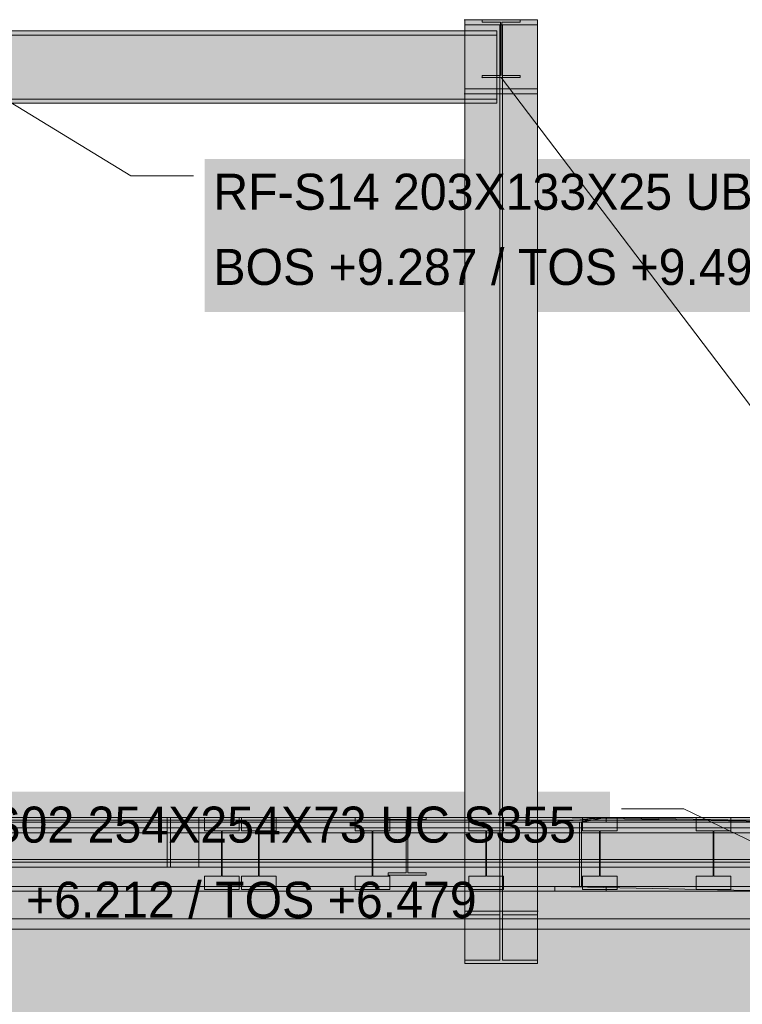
# Model space of a CAD drawing. Header units: millimetres. Extents: x -22841 to 4859, y -11012 to 16470.
# Tile 24 of 29: x -6507 to -3963, y 5821 to 9287. Entities that reach past the tile are written whole.
import ezdxf

# ---------------------------------------------------------------- set-up
doc = ezdxf.new("R2010")
doc.units = ezdxf.units.MM
for name, color, linetype in [('FILL-INK', 7, 'Continuous'), ('FILL-STEEL', 7, 'Continuous'), ('FILL-WHITE', 7, 'Continuous'), ('LINE-CORE', 7, 'Continuous'), ('LINE-INK', 7, 'Continuous'), ('TEXT-INK', 7, 'Continuous')]:
    doc.layers.add(name, color=color, linetype=linetype)

msp = doc.modelspace()

# ---------------------------------------------------------------- hatches: boundary and pattern name
at = {"layer": 'FILL-INK', "true_color": 0x1a1a1f}
h = msp.add_hatch(color=250, dxfattribs=at)
h.dxf.hatch_style = 1
h.paths.add_polyline_path([(-4812, 9082.8), (-4697.1, 8994.3), (-4757.6, 8948.3)])
at = {"layer": 'FILL-STEEL', "true_color": 0x0d2973}
h = msp.add_hatch(color=166, dxfattribs=at)
h.dxf.hatch_style = 1
h.paths.add_polyline_path([(-4803.3, 9082.8), (-4878.6, 9082.8), (-4878.6, 9087.2), (-4878.6, 9090.6), (-4850.9, 9090.6), (-4814.9, 9090.6), (-4814.9, 9196.6), (-4814.9, 9278.2), (-4842.6, 9278.2), (-4878.6, 9278.2), (-4878.6, 9282.6), (-4878.6, 9286), (-4820.7, 9286), (-4745.4, 9286), (-4745.4, 9281.6), (-4745.4, 9278.2), (-4773.1, 9278.2), (-4809.1, 9278.2), (-4809.1, 9172.2), (-4809.1, 9090.6), (-4781.4, 9090.6), (-4745.4, 9090.6), (-4745.4, 9086.2), (-4745.4, 9082.8)])
at = {"layer": 'FILL-WHITE', "true_color": 0xffffff}
h = msp.add_hatch(color=7, dxfattribs=at)
h.dxf.hatch_style = 1
h.paths.add_polyline_path([(-4941.7, 9286.2), (-4941.7, 9286.2), (-4941.7, 9286.2), (-4940.2, 9286), (-4941.7, 9286.1)])
h = msp.add_hatch(color=7, dxfattribs=at)
h.dxf.hatch_style = 1
h.paths.add_polyline_path([(-4941.7, 9025.6), (-4940.2, 9025.7), (-4940.2, 9043), (-4817.1, 9043), (-4817.1, 9268.7), (-4940.2, 9268.7), (-4940.2, 9286), (-4941.7, 9286.2), (-4940.2, 9286), (-4683.9, 9286), (-4683.9, 9268.7), (-4806.9, 9268.7), (-4806.9, 9043), (-4683.9, 9043), (-4683.9, 9025.7), (-4940.2, 9025.7), (-4940.2, 9025.7), (-4941.7, 9025.5), (-4941.7, 9025.5)])
h = msp.add_hatch(color=7, dxfattribs=at)
h.dxf.hatch_style = 1
h.paths.add_polyline_path([(-4940.2, 9286), (-4683.9, 9286), (-4683.9, 6148.8), (-4940.2, 6148.8)])
h = msp.add_hatch(color=7, dxfattribs=at)
h.dxf.hatch_style = 1
h.paths.add_polyline_path([(-4683.9, 9286), (-4683.9, 9268.7), (-4806.9, 9268.7), (-4940.2, 9268.7), (-4940.2, 9286)])
h = msp.add_hatch(color=7, dxfattribs=at)
h.dxf.hatch_style = 1
h.paths.add_polyline_path([(-4940.2, 6136.5), (-4940.2, 9268.7), (-4817.1, 9268.7), (-4817.1, 6136.5)])
h = msp.add_hatch(color=7, dxfattribs=at)
h.dxf.hatch_style = 1
h.paths.add_polyline_path([(-4880.2, 9286.2), (-4880.2, 9286.2), (-4878.6, 9286), (-4880.2, 9286.1)])
h = msp.add_hatch(color=7, dxfattribs=at)
h.dxf.hatch_style = 1
h.paths.add_polyline_path([(-4745.4, 9286), (-4745.4, 9278.2), (-4809.1, 9278.2), (-4809.1, 9090.6), (-4745.4, 9090.6), (-4745.4, 9082.8), (-4878.6, 9082.8), (-4878.6, 9090.6), (-4814.9, 9090.6), (-4814.9, 9278.2), (-4878.6, 9278.2), (-4878.6, 9286)])
h = msp.add_hatch(color=7, dxfattribs=at)
h.dxf.hatch_style = 1
h.paths.add_polyline_path([(-4817.1, 9268.7), (-4806.9, 9268.7), (-4806.9, 9043), (-4817.1, 9043)])
h = msp.add_hatch(color=7, dxfattribs=at)
h.dxf.hatch_style = 1
h.paths.add_polyline_path([(-4806.9, 6136.5), (-4806.9, 9268.7), (-4683.9, 9268.7), (-4683.9, 6136.5)])
h = msp.add_hatch(color=7, dxfattribs=at)
h.dxf.hatch_style = 1
h.paths.add_polyline_path([(-4827.1, 9247), (-4827.1, 9232.8), (-6999.9, 9232.8), (-6999.9, 9247)])
h = msp.add_hatch(color=7, dxfattribs=at)
h.dxf.hatch_style = 1
h.paths.add_polyline_path([(-6999.9, 9247), (-4827.1, 9247), (-4827.1, 9232.8), (-6999.9, 9232.8)])
h = msp.add_hatch(color=7, dxfattribs=at)
h.dxf.hatch_style = 1
h.paths.add_polyline_path([(-4827.1, 9232.8), (-4827.1, 9007.1), (-6999.9, 9007.1), (-6999.9, 9232.8)])
h = msp.add_hatch(color=7, dxfattribs=at)
h.dxf.hatch_style = 1
h.paths.add_polyline_path([(-6999.9, 9232.8), (-4827.1, 9232.8), (-4827.1, 9007.1), (-6999.9, 9007.1)])
h = msp.add_hatch(color=7, dxfattribs=at)
h.dxf.hatch_style = 1
h.paths.add_polyline_path([(-4880.2, 9082.6), (-4880.2, 9082.6), (-4878.6, 9082.8)])
h = msp.add_hatch(color=7, dxfattribs=at)
h.dxf.hatch_style = 1
h.paths.add_polyline_path([(-4941.7, 9025.6), (-4940.2, 9025.7), (-4941.7, 9025.5), (-4941.7, 9025.5), (-4941.7, 9025.5)])
h = msp.add_hatch(color=7, dxfattribs=at)
h.dxf.hatch_style = 1
h.paths.add_polyline_path([(-4940.2, 5976.9), (-4940.2, 9043), (-4817.1, 9043), (-4817.1, 5976.9)])
h = msp.add_hatch(color=7, dxfattribs=at)
h.dxf.hatch_style = 1
h.paths.add_polyline_path([(-4940.2, 9043), (-4806.9, 9043), (-4683.9, 9043), (-4683.9, 9025.7), (-4940.2, 9025.7)])
h = msp.add_hatch(color=7, dxfattribs=at)
h.dxf.hatch_style = 1
h.paths.add_polyline_path([(-4940.2, 9025.7), (-4683.9, 9025.7), (-4683.9, 5964.7), (-4940.2, 5964.7), (-4940.2, 9025.7)])
h = msp.add_hatch(color=7, dxfattribs=at)
h.dxf.hatch_style = 1
h.paths.add_polyline_path([(-4806.9, 5976.9), (-4806.9, 9043), (-4683.9, 9043), (-4683.9, 5976.9)])
h = msp.add_hatch(color=7, dxfattribs=at)
h.dxf.hatch_style = 1
h.paths.add_polyline_path([(-4827.1, 9007.1), (-4827.1, 8992.9), (-6999.9, 8992.9), (-6999.9, 9007.1)])
h = msp.add_hatch(color=7, dxfattribs=at)
h.dxf.hatch_style = 1
h.paths.add_polyline_path([(-6999.9, 9007.1), (-4827.1, 9007.1), (-4827.1, 8992.9), (-6999.9, 8992.9)])
h = msp.add_hatch(color=7, dxfattribs=at)
h.dxf.hatch_style = 1
h.paths.add_polyline_path([(-5855, 8257.6), (-3363.5, 8257.6), (-3363.5, 8796.8), (-5855, 8796.8)])
h = msp.add_hatch(color=7, dxfattribs=at)
h.dxf.hatch_style = 1
h.paths.add_polyline_path([(-6920.3, 6029.8), (-4428.8, 6029.8), (-4428.8, 6569), (-6920.3, 6569)])
h = msp.add_hatch(color=7, dxfattribs=at)
h.dxf.hatch_style = 1
h.paths.add_polyline_path([(-1750, 6479), (-1750, 6442.5), (-11295, 6442.5), (-11295, 6479)])
h = msp.add_hatch(color=7, dxfattribs=at)
h.dxf.hatch_style = 1
h.paths.add_polyline_path([(-11295, 6479), (-1750, 6479), (-1750, 6442.5), (-11295, 6442.5)])
h = msp.add_hatch(color=7, dxfattribs=at)
h.dxf.hatch_style = 1
h.paths.add_polyline_path([(-8939, 6447), (-8939, 6469.6), (-3707, 6469.6), (-3707, 6447), (-3569, 6447), (-3569, 6330.8), (-3707, 6330.8), (-8939, 6330.8), (-9077, 6330.8), (-9077, 6447)])
h = msp.add_hatch(color=7, dxfattribs=at)
h.dxf.hatch_style = 1
h.paths.add_polyline_path([(-9077, 6447), (-8939, 6447), (-8939, 6469.6), (-3707, 6469.6), (-3707, 6447), (-3569, 6447), (-3569, 6330.8), (-3707, 6330.8), (-8939, 6330.8), (-9077, 6330.8)])
h = msp.add_hatch(color=7, dxfattribs=at)
h.dxf.hatch_style = 1
h.paths.add_polyline_path([(-3707, 6479), (-3707, 6469.6), (-8939, 6469.6), (-8939, 6479)])
h = msp.add_hatch(color=7, dxfattribs=at)
h.dxf.hatch_style = 1
h.paths.add_polyline_path([(-8939, 6479), (-3707, 6479), (-3707, 6469.6), (-8939, 6469.6)])
h = msp.add_hatch(color=7, dxfattribs=at)
h.dxf.hatch_style = 1
h.paths.add_polyline_path([(-8898, 6479), (-808, 6479), (-808, 6304), (-8898, 6304)])
h = msp.add_hatch(color=7, dxfattribs=at)
h.dxf.hatch_style = 1
h.paths.add_polyline_path([(-8898, 6479), (-808, 6479), (-808, 6304), (-8898, 6304)])
h = msp.add_hatch(color=7, dxfattribs=at)
h.dxf.hatch_style = 1
h.paths.add_polyline_path([(-8798, 6479), (-5988, 6479), (-5988, 6304), (-8798, 6304)])
h = msp.add_hatch(color=7, dxfattribs=at)
h.dxf.hatch_style = 1
h.paths.add_polyline_path([(-5988, 6479), (-5988, 6304), (-8798, 6304), (-8798, 6479)])
h = msp.add_hatch(color=7, dxfattribs=at)
h.dxf.hatch_style = 1
h.paths.add_polyline_path([(-3623.2, 6479), (-3623.3, 6479.1), (-3623.2, 6479), (-3623.2, 6479), (-778.9, 3634.8), (-791.2, 3622.5), (-791.2, 3622.5), (-3630.3, 6461.7), (-7270, 6461.7), (-7270, 6479)])
h = msp.add_hatch(color=7, dxfattribs=at)
h.dxf.hatch_style = 1
h.paths.add_polyline_path([(-3623.2, 6479), (-3623.3, 6479.1), (-3623.2, 6479), (-3623.2, 6479), (-778.9, 3634.8), (-791.2, 3622.5), (-791.2, 3622.5), (-3630.3, 6461.7), (-7270, 6461.7), (-7270, 6479)])
h = msp.add_hatch(color=7, dxfattribs=at)
h.dxf.hatch_style = 1
h.paths.add_polyline_path([(-3623.2, 6479), (-3623.3, 6479.1), (-3623.2, 6479), (-3623.2, 6479), (-778.9, 3634.8), (-791.2, 3622.5), (-791.2, 3622.5), (-3630.3, 6461.7), (-7270, 6461.7), (-7270, 6479)])
h = msp.add_hatch(color=7, dxfattribs=at)
h.dxf.hatch_style = 1
h.paths.add_polyline_path([(-3623.2, 6479), (-3623.3, 6479.1), (-3623.2, 6479), (-3623.2, 6479), (-778.9, 3634.8), (-791.2, 3622.5), (-791.2, 3622.5), (-3630.3, 6461.7), (-7270, 6461.7), (-7270, 6479)])
h = msp.add_hatch(color=7, dxfattribs=at)
h.dxf.hatch_style = 1
h.paths.add_polyline_path([(-7270, 6461.7), (-3630.3, 6461.7), (-791.2, 3622.5), (-950.8, 3462.9), (-3723.8, 6236), (-7270, 6236), (-7270, 6461.7)])
h = msp.add_hatch(color=7, dxfattribs=at)
h.dxf.hatch_style = 1
h.paths.add_polyline_path([(-7270, 6461.7), (-3630.3, 6461.7), (-791.2, 3622.5), (-950.8, 3462.9), (-3723.8, 6236), (-7270, 6236), (-7270, 6461.7)])
h = msp.add_hatch(color=7, dxfattribs=at)
h.dxf.hatch_style = 1
h.paths.add_polyline_path([(-7270, 6461.7), (-3630.3, 6461.7), (-791.2, 3622.5), (-950.8, 3462.9), (-3723.8, 6236), (-7270, 6236), (-7270, 6461.7)])
h = msp.add_hatch(color=7, dxfattribs=at)
h.dxf.hatch_style = 1
h.paths.add_polyline_path([(-7270, 6461.7), (-3630.3, 6461.7), (-791.2, 3622.5), (-950.8, 3462.9), (-3723.8, 6236), (-7270, 6236), (-7270, 6461.7)])
h = msp.add_hatch(color=7, dxfattribs=at)
h.dxf.hatch_style = 1
h.paths.add_polyline_path([(-5976, 6479), (-5876, 6479), (-5876, 6304), (-5976, 6304)])
h = msp.add_hatch(color=7, dxfattribs=at)
h.dxf.hatch_style = 1
h.paths.add_polyline_path([(-5876, 6479), (-5876, 6304), (-5976, 6304), (-5976, 6479)])
h = msp.add_hatch(color=7, dxfattribs=at)
h.dxf.hatch_style = 1
h.paths.add_polyline_path([(-5856, 6272), (-5796.5, 6272), (-5796.5, 6432), (-5856, 6432), (-5856, 6479), (-5734, 6479), (-5734, 6432), (-5793.5, 6432), (-5793.5, 6272), (-5734, 6272), (-5734, 6225), (-5856, 6225)])
h = msp.add_hatch(color=7, dxfattribs=at)
h.dxf.hatch_style = 1
h.paths.add_polyline_path([(-5856, 6272), (-5796.5, 6272), (-5796.5, 6432), (-5856, 6432), (-5856, 6479), (-5734, 6479), (-5734, 6432), (-5793.5, 6432), (-5793.5, 6272), (-5734, 6272), (-5734, 6225), (-5856, 6225)])
h = msp.add_hatch(color=7, dxfattribs=at)
h.dxf.hatch_style = 1
h.paths.add_polyline_path([(-5726, 6272), (-5666.5, 6272), (-5666.5, 6432), (-5726, 6432), (-5726, 6479), (-5604, 6479), (-5604, 6432), (-5663.5, 6432), (-5663.5, 6272), (-5604, 6272), (-5604, 6225), (-5726, 6225)])
h = msp.add_hatch(color=7, dxfattribs=at)
h.dxf.hatch_style = 1
h.paths.add_polyline_path([(-5726, 6272), (-5666.5, 6272), (-5666.5, 6432), (-5726, 6432), (-5726, 6479), (-5604, 6479), (-5604, 6432), (-5663.5, 6432), (-5663.5, 6272), (-5604, 6272), (-5604, 6225), (-5726, 6225)])
h = msp.add_hatch(color=7, dxfattribs=at)
h.dxf.hatch_style = 1
h.paths.add_polyline_path([(-5326, 6272), (-5266.5, 6272), (-5266.5, 6432), (-5326, 6432), (-5326, 6479), (-5204, 6479), (-5204, 6432), (-5263.5, 6432), (-5263.5, 6272), (-5204, 6272), (-5204, 6225), (-5326, 6225)])
h = msp.add_hatch(color=7, dxfattribs=at)
h.dxf.hatch_style = 1
h.paths.add_polyline_path([(-5326, 6272), (-5266.5, 6272), (-5266.5, 6432), (-5326, 6432), (-5326, 6479), (-5204, 6479), (-5204, 6432), (-5263.5, 6432), (-5263.5, 6272), (-5204, 6272), (-5204, 6225), (-5326, 6225)])
h = msp.add_hatch(color=7, dxfattribs=at)
h.dxf.hatch_style = 1
h.paths.add_polyline_path([(-5211.2, 6479.2), (-5211.2, 6479.2), (-5209.6, 6479), (-5211.2, 6479.1)])
h = msp.add_hatch(color=7, dxfattribs=at)
h.dxf.hatch_style = 1
h.paths.add_polyline_path([(-5209.6, 6479), (-5076.4, 6479), (-5076.4, 6471.2), (-5140.1, 6471.2), (-5140.1, 6450), (-5140.1, 6283.6), (-5076.4, 6283.6), (-5076.4, 6275.8), (-5209.6, 6275.8), (-5209.6, 6283.6), (-5145.9, 6283.6), (-5145.9, 6471.2), (-5209.6, 6471.2)])
h = msp.add_hatch(color=7, dxfattribs=at)
h.dxf.hatch_style = 1
h.paths.add_polyline_path([(-5209.6, 6283.6), (-5145.9, 6283.6), (-5145.9, 6471.2), (-5209.6, 6471.2), (-5209.6, 6479), (-5076.4, 6479), (-5076.4, 6471.2), (-5140.1, 6471.2), (-5140.1, 6283.6), (-5076.4, 6283.6), (-5076.4, 6275.8), (-5209.6, 6275.8)])
h = msp.add_hatch(color=7, dxfattribs=at)
h.dxf.hatch_style = 1
h.paths.add_polyline_path([(-5209.6, 6283.6), (-5145.9, 6283.6), (-5145.9, 6450), (-5140.1, 6450), (-5140.1, 6283.6), (-5076.4, 6283.6), (-5076.4, 6275.8), (-5209.6, 6275.8)])
h = msp.add_hatch(color=7, dxfattribs=at)
h.dxf.hatch_style = 1
h.paths.add_polyline_path([(-4926, 6272), (-4866.5, 6272), (-4866.5, 6432), (-4926, 6432), (-4926, 6479), (-4804, 6479), (-4804, 6432), (-4863.5, 6432), (-4863.5, 6272), (-4804, 6272), (-4804, 6225), (-4926, 6225)])
h = msp.add_hatch(color=7, dxfattribs=at)
h.dxf.hatch_style = 1
h.paths.add_polyline_path([(-4926, 6272), (-4866.5, 6272), (-4866.5, 6432), (-4926, 6432), (-4926, 6479), (-4804, 6479), (-4804, 6432), (-4863.5, 6432), (-4863.5, 6272), (-4804, 6272), (-4804, 6225), (-4926, 6225)])
h = msp.add_hatch(color=7, dxfattribs=at)
h.dxf.hatch_style = 1
h.paths.add_polyline_path([(-4448.2, 6477.8), (-4448.3, 6478.4), (-4623.6, 6461.7), (-4623.6, 6479), (-4442.4, 6479), (-4442.4, 6461.7), (-4529.4, 6461.7)])
h = msp.add_hatch(color=7, dxfattribs=at)
h.dxf.hatch_style = 1
h.paths.add_polyline_path([(-4442.4, 6479), (-4536.6, 6461.7), (-4623.6, 6461.7)])
h = msp.add_hatch(color=7, dxfattribs=at)
h.dxf.hatch_style = 1
h.paths.add_polyline_path([(-4623.6, 6461.7), (-4623.6, 6479), (-3766.9, 6461.7)])
h = msp.add_hatch(color=7, dxfattribs=at)
h.dxf.hatch_style = 1
h.paths.add_polyline_path([(-3763.1, 6479), (-3766.9, 6461.7), (-4623.6, 6479)])
h = msp.add_hatch(color=7, dxfattribs=at)
h.dxf.hatch_style = 1
h.paths.add_polyline_path([(-4536.6, 6236), (-4536.6, 6461.7), (-4529.4, 6461.7), (-4529.4, 6236)])
h = msp.add_hatch(color=7, dxfattribs=at)
h.dxf.hatch_style = 1
h.paths.add_polyline_path([(-3680, 6461.7), (-3730.8, 6236), (-4536.6, 6236), (-4536.6, 6461.7)])
h = msp.add_hatch(color=7, dxfattribs=at)
h.dxf.hatch_style = 1
h.paths.add_polyline_path([(-3672.7, 6461.7), (-3723.5, 6236), (-4529.4, 6236), (-4529.4, 6461.7)])
h = msp.add_hatch(color=7, dxfattribs=at)
h.dxf.hatch_style = 1
h.paths.add_polyline_path([(-4526, 6272), (-4466.5, 6272), (-4466.5, 6432), (-4526, 6432), (-4526, 6479), (-4404, 6479), (-4404, 6432), (-4463.5, 6432), (-4463.5, 6272), (-4404, 6272), (-4404, 6225), (-4526, 6225)])
h = msp.add_hatch(color=7, dxfattribs=at)
h.dxf.hatch_style = 1
h.paths.add_polyline_path([(-4526, 6272), (-4466.5, 6272), (-4466.5, 6432), (-4526, 6432), (-4526, 6479), (-4404, 6479), (-4404, 6432), (-4463.5, 6432), (-4463.5, 6272), (-4404, 6272), (-4404, 6225), (-4526, 6225)])
h = msp.add_hatch(color=7, dxfattribs=at)
h.dxf.hatch_style = 1
h.paths.add_polyline_path([(-3585.8, 6461.7), (-4442.4, 6461.7), (-4442.4, 6479)])
h = msp.add_hatch(color=7, dxfattribs=at)
h.dxf.hatch_style = 1
h.paths.add_polyline_path([(-3581.9, 6479), (-3585.8, 6461.7), (-4442.4, 6479)])
h = msp.add_hatch(color=7, dxfattribs=at)
h.dxf.hatch_style = 1
h.paths.add_polyline_path([(-4126, 6272), (-4066.5, 6272), (-4066.5, 6432), (-4126, 6432), (-4126, 6479), (-4004, 6479), (-4004, 6432), (-4063.5, 6432), (-4063.5, 6272), (-4004, 6272), (-4004, 6225), (-4126, 6225)])
h = msp.add_hatch(color=7, dxfattribs=at)
h.dxf.hatch_style = 1
h.paths.add_polyline_path([(-4126, 6272), (-4066.5, 6272), (-4066.5, 6432), (-4126, 6432), (-4126, 6479), (-4004, 6479), (-4004, 6432), (-4063.5, 6432), (-4063.5, 6272), (-4004, 6272), (-4004, 6225), (-4126, 6225)])
h = msp.add_hatch(color=7, dxfattribs=at)
h.dxf.hatch_style = 1
h.paths.add_polyline_path([(-18634.8, 6425), (-10718, 6425), (-10718, 3423.7), (-8898, 3423.7), (-8898, 6425), (-2008.8, 6425), (-2008.8, 3200), (-18634.8, 3200)])
h = msp.add_hatch(color=7, dxfattribs=at)
h.dxf.hatch_style = 1
h.paths.add_polyline_path([(-18634.8, 6425), (-10718, 6425), (-10718, 3423.7), (-8898, 3423.7), (-8898, 6425), (-2008.8, 6425), (-2008.8, 3200), (-18634.8, 3200)])
h = msp.add_hatch(color=7, dxfattribs=at)
h.dxf.hatch_style = 1
h.paths.add_polyline_path([(-1750, 6442.5), (-1750, 6121.9), (-11295, 6121.9), (-11295, 6442.5)])
h = msp.add_hatch(color=7, dxfattribs=at)
h.dxf.hatch_style = 1
h.paths.add_polyline_path([(-11295, 6442.5), (-1750, 6442.5), (-1750, 6121.9), (-11295, 6121.9)])
h = msp.add_hatch(color=7, dxfattribs=at)
h.dxf.hatch_style = 1
h.paths.add_polyline_path([(-3707, 6330.8), (-3569, 6330.8), (-3569, 6321.4), (-8939, 6321.4), (-9077, 6321.4), (-9077, 6330.8)])
h = msp.add_hatch(color=7, dxfattribs=at)
h.dxf.hatch_style = 1
h.paths.add_polyline_path([(-9077, 6330.8), (-8939, 6330.8), (-3707, 6330.8), (-3707, 6330.8), (-3569, 6330.8), (-3569, 6321.4), (-3707, 6321.4), (-8939, 6321.4), (-8939, 6321.4), (-9077, 6321.4)])
h = msp.add_hatch(color=7, dxfattribs=at)
h.dxf.hatch_style = 1
h.paths.add_polyline_path([(-5211.2, 6275.6), (-5211.2, 6275.6), (-5211.2, 6275.7), (-5209.6, 6275.8)])
h = msp.add_hatch(color=7, dxfattribs=at)
h.dxf.hatch_style = 1
h.paths.add_polyline_path([(-5211.2, 6275.7), (-5209.6, 6275.8), (-5211.2, 6275.6), (-5211.2, 6275.6)])
h = msp.add_hatch(color=7, dxfattribs=at)
h.dxf.hatch_style = 1
h.paths.add_polyline_path([(-3723.8, 6236), (-950.8, 3462.9), (-963, 3450.7), (-3731, 6218.7), (-7270, 6218.7), (-7270, 6236)])
h = msp.add_hatch(color=7, dxfattribs=at)
h.dxf.hatch_style = 1
h.paths.add_polyline_path([(-3723.8, 6236), (-950.8, 3462.9), (-963, 3450.7), (-3731, 6218.7), (-7270, 6218.7), (-7270, 6236)])
h = msp.add_hatch(color=7, dxfattribs=at)
h.dxf.hatch_style = 1
h.paths.add_polyline_path([(-3723.8, 6236), (-950.8, 3462.9), (-963, 3450.7), (-3731, 6218.7), (-7270, 6218.7), (-7270, 6236)])
h = msp.add_hatch(color=7, dxfattribs=at)
h.dxf.hatch_style = 1
h.paths.add_polyline_path([(-3723.8, 6236), (-950.8, 3462.9), (-963, 3450.7), (-3731, 6218.7), (-7270, 6218.7), (-7270, 6236)])
h = msp.add_hatch(color=7, dxfattribs=at)
h.dxf.hatch_style = 1
h.paths.add_polyline_path([(-4623.6, 6236), (-4442.4, 6236), (-4442.4, 6218.7), (-4623.6, 6218.7)])
h = msp.add_hatch(color=7, dxfattribs=at)
h.dxf.hatch_style = 1
h.paths.add_polyline_path([(-4623.6, 6218.7), (-4623.6, 6236), (-3821.6, 6218.7)])
h = msp.add_hatch(color=7, dxfattribs=at)
h.dxf.hatch_style = 1
h.paths.add_polyline_path([(-3817.7, 6236), (-3821.6, 6218.7), (-4623.6, 6236)])
h = msp.add_hatch(color=7, dxfattribs=at)
h.dxf.hatch_style = 1
h.paths.add_polyline_path([(-3636.5, 6236), (-3640.4, 6218.7), (-4442.4, 6218.7), (-4442.4, 6236)])
h = msp.add_hatch(color=7, dxfattribs=at)
h.dxf.hatch_style = 1
h.paths.add_polyline_path([(-4940.2, 5976.9), (-4817.1, 5976.9), (-4817.1, 6136.5), (-4940.2, 6136.5), (-4940.2, 6148.8), (-4683.9, 6148.8), (-4683.9, 6136.5), (-4806.9, 6136.5), (-4806.9, 5976.9), (-4683.9, 5976.9), (-4683.9, 5964.7), (-4940.2, 5964.7)])
h = msp.add_hatch(color=7, dxfattribs=at)
h.dxf.hatch_style = 1
h.paths.add_polyline_path([(-4682.3, 6148.9), (-4682.3, 6148.9), (-4682.3, 6148.9), (-4682.3, 6148.8), (-4683.9, 6148.8)])
h = msp.add_hatch(color=7, dxfattribs=at)
h.dxf.hatch_style = 1
h.paths.add_polyline_path([(-1750, 6121.9), (-1750, 6085.4), (-11295, 6085.4), (-11295, 6121.9)])
h = msp.add_hatch(color=7, dxfattribs=at)
h.dxf.hatch_style = 1
h.paths.add_polyline_path([(-11295, 6121.9), (-1750, 6121.9), (-1750, 6085.4), (-11295, 6085.4)])

# ---------------------------------------------------------------- linework, layer by layer
at = {"layer": 'LINE-CORE', "lineweight": 5}
for points in [[(-4941.7, 9286.2), (-4941.7, 9286.2), (-4941.7, 9286.2), (-4940.2, 9286), (-4941.7, 9286.1)], [(-4941.7, 9025.6), (-4940.2, 9025.7), (-4940.2, 9043), (-4817.1, 9043), (-4817.1, 9268.7), (-4940.2, 9268.7), (-4940.2, 9286), (-4941.7, 9286.2), (-4940.2, 9286), (-4940.2, 9286), (-4683.9, 9286), (-4683.9, 9286), (-4683.9, 9268.7), (-4806.9, 9268.7), (-4806.9, 9043), (-4683.9, 9043), (-4683.9, 9043), (-4683.9, 9025.7), (-4940.2, 9025.7), (-4940.2, 9025.7), (-4941.7, 9025.5), (-4941.7, 9025.5)], [(-4940.2, 9286), (-4683.9, 9286), (-4683.9, 6148.8), (-4940.2, 6148.8)], [(-4683.9, 9286), (-4683.9, 9268.7), (-4806.9, 9268.7), (-4940.2, 9268.7), (-4940.2, 9286)], [(-4940.2, 6136.5), (-4940.2, 9268.7), (-4817.1, 9268.7), (-4817.1, 9268.7), (-4817.1, 6136.5), (-4940.2, 6136.5)], [(-4880.2, 9286.2), (-4880.2, 9286.2), (-4878.6, 9286), (-4880.2, 9286.1)], [(-4745.4, 9286), (-4745.4, 9278.2), (-4809.1, 9278.2), (-4809.1, 9090.6), (-4745.4, 9090.6), (-4745.4, 9082.8), (-4878.6, 9082.8), (-4878.6, 9090.6), (-4814.9, 9090.6), (-4814.9, 9278.2), (-4878.6, 9278.2), (-4878.6, 9286)], [(-4817.1, 9268.7), (-4806.9, 9268.7), (-4806.9, 9043), (-4817.1, 9043)], [(-4806.9, 6136.5), (-4806.9, 9268.7), (-4683.9, 9268.7), (-4683.9, 9268.7), (-4683.9, 6136.5), (-4806.9, 6136.5)], [(-4827.1, 9247), (-4827.1, 9232.8), (-6999.9, 9232.8), (-6999.9, 9247)], [(-6999.9, 9247), (-4827.1, 9247), (-4827.1, 9232.8), (-6999.9, 9232.8)], [(-4827.1, 9232.8), (-4827.1, 9007.1), (-6999.9, 9007.1), (-6999.9, 9232.8)], [(-6999.9, 9232.8), (-4827.1, 9232.8), (-4827.1, 9007.1), (-6999.9, 9007.1)], [(-4880.2, 9082.6), (-4880.2, 9082.6), (-4878.6, 9082.8)], [(-4941.7, 9025.6), (-4940.2, 9025.7), (-4941.7, 9025.5), (-4941.7, 9025.5), (-4941.7, 9025.5)], [(-4940.2, 5976.9), (-4940.2, 9043), (-4817.1, 9043), (-4817.1, 9043), (-4817.1, 5976.9), (-4940.2, 5976.9)], [(-4940.2, 9043), (-4806.9, 9043), (-4683.9, 9043), (-4683.9, 9025.7), (-4940.2, 9025.7)], [(-4940.2, 9025.7), (-4940.2, 9025.7), (-4683.9, 9025.7), (-4683.9, 5964.7), (-4683.9, 5964.7), (-4683.9, 5964.7), (-4683.9, 5964.7), (-4940.2, 5964.7), (-4940.2, 9025.7), (-4940.2, 9025.7)], [(-4806.9, 5976.9), (-4806.9, 9043), (-4683.9, 9043), (-4683.9, 9043), (-4683.9, 5976.9), (-4806.9, 5976.9)], [(-4827.1, 9007.1), (-4827.1, 8992.9), (-6999.9, 8992.9), (-6999.9, 9007.1)], [(-6999.9, 9007.1), (-4827.1, 9007.1), (-4827.1, 8992.9), (-6999.9, 8992.9)], [(-1750, 6479), (-1750, 6442.5), (-11295, 6442.5), (-11295, 6479)], [(-11295, 6479), (-1750, 6479), (-1750, 6442.5), (-11295, 6442.5)], [(-8939, 6447), (-8939, 6469.6), (-8939, 6469.6), (-8939, 6469.6), (-8939, 6469.6), (-3707, 6469.6), (-3707, 6447), (-3569, 6447), (-3569, 6330.8), (-3569, 6330.8), (-3707, 6330.8), (-3707, 6330.8), (-8939, 6330.8), (-9077, 6330.8), (-9077, 6447)], [(-9077, 6447), (-8939, 6447), (-8939, 6469.6), (-3707, 6469.6), (-3707, 6469.6), (-3707, 6469.6), (-3707, 6469.6), (-3707, 6447), (-3569, 6447), (-3569, 6447), (-3569, 6330.8), (-3707, 6330.8), (-3707, 6330.8), (-8939, 6330.8), (-8939, 6330.8), (-9077, 6330.8)], [(-3707, 6479), (-3707, 6469.6), (-8939, 6469.6), (-8939, 6479)], [(-8939, 6479), (-3707, 6479), (-3707, 6469.6), (-8939, 6469.6)], [(-8898, 6479), (-808, 6479), (-808, 6479), (-808, 6304), (-8898, 6304), (-8898, 6304)], [(-8898, 6479), (-808, 6479), (-808, 6304), (-808, 6304), (-8898, 6304), (-8898, 6479)], [(-8798, 6479), (-5988, 6479), (-5988, 6304), (-8798, 6304)], [(-5988, 6479), (-5988, 6304), (-8798, 6304), (-8798, 6479)], [(-3623.2, 6479), (-3623.3, 6479.1), (-3623.2, 6479), (-3623.2, 6479), (-778.9, 3634.8), (-791.2, 3622.5), (-791.2, 3622.5), (-3630.3, 6461.7), (-7270, 6461.7), (-7270, 6479)], [(-3623.2, 6479), (-3623.3, 6479.1), (-3623.2, 6479), (-3623.2, 6479), (-778.9, 3634.8), (-791.2, 3622.5), (-791.2, 3622.5), (-3630.3, 6461.7), (-7270, 6461.7), (-7270, 6479)], [(-3623.2, 6479), (-3623.3, 6479.1), (-3623.2, 6479), (-3623.2, 6479), (-778.9, 3634.8), (-791.2, 3622.5), (-791.2, 3622.5), (-3630.3, 6461.7), (-7270, 6461.7), (-7270, 6479)], [(-3623.2, 6479), (-3623.3, 6479.1), (-3623.2, 6479), (-3623.2, 6479), (-778.9, 3634.8), (-791.2, 3622.5), (-791.2, 3622.5), (-3630.3, 6461.7), (-7270, 6461.7), (-7270, 6479)], [(-7270, 6461.7), (-3630.3, 6461.7), (-3630.3, 6461.7), (-3630.3, 6461.7), (-791.2, 3622.5), (-950.8, 3462.9), (-950.8, 3462.9), (-950.8, 3462.9), (-950.8, 3462.9), (-3723.8, 6236), (-7270, 6236), (-7270, 6461.7), (-7270, 6461.7)], [(-7270, 6461.7), (-3630.3, 6461.7), (-3630.3, 6461.7), (-3630.3, 6461.7), (-791.2, 3622.5), (-950.8, 3462.9), (-950.8, 3462.9), (-950.8, 3462.9), (-950.8, 3462.9), (-3723.8, 6236), (-7270, 6236), (-7270, 6461.7), (-7270, 6461.7)], [(-7270, 6461.7), (-3630.3, 6461.7), (-3630.3, 6461.7), (-3630.3, 6461.7), (-791.2, 3622.5), (-950.8, 3462.9), (-950.8, 3462.9), (-950.8, 3462.9), (-950.8, 3462.9), (-3723.8, 6236), (-7270, 6236), (-7270, 6461.7), (-7270, 6461.7)], [(-7270, 6461.7), (-3630.3, 6461.7), (-3630.3, 6461.7), (-3630.3, 6461.7), (-791.2, 3622.5), (-950.8, 3462.9), (-950.8, 3462.9), (-950.8, 3462.9), (-950.8, 3462.9), (-3723.8, 6236), (-7270, 6236), (-7270, 6461.7), (-7270, 6461.7)], [(-5976, 6479), (-5876, 6479), (-5876, 6304), (-5976, 6304)], [(-5876, 6479), (-5876, 6304), (-5976, 6304), (-5976, 6479)], [(-5856, 6272), (-5796.5, 6272), (-5796.5, 6432), (-5856, 6432), (-5856, 6432), (-5856, 6479), (-5734, 6479), (-5734, 6479), (-5734, 6432), (-5793.5, 6432), (-5793.5, 6272), (-5734, 6272), (-5734, 6272), (-5734, 6225), (-5856, 6225), (-5856, 6225)], [(-5856, 6272), (-5796.5, 6272), (-5796.5, 6432), (-5856, 6432), (-5856, 6479), (-5856, 6479), (-5734, 6479), (-5734, 6432), (-5734, 6432), (-5793.5, 6432), (-5793.5, 6272), (-5734, 6272), (-5734, 6225), (-5734, 6225), (-5856, 6225), (-5856, 6272)], [(-5726, 6272), (-5666.5, 6272), (-5666.5, 6432), (-5726, 6432), (-5726, 6432), (-5726, 6479), (-5604, 6479), (-5604, 6479), (-5604, 6432), (-5663.5, 6432), (-5663.5, 6272), (-5604, 6272), (-5604, 6272), (-5604, 6225), (-5726, 6225), (-5726, 6225)], [(-5726, 6272), (-5666.5, 6272), (-5666.5, 6432), (-5726, 6432), (-5726, 6479), (-5726, 6479), (-5604, 6479), (-5604, 6432), (-5604, 6432), (-5663.5, 6432), (-5663.5, 6272), (-5604, 6272), (-5604, 6225), (-5604, 6225), (-5726, 6225), (-5726, 6272)], [(-5326, 6272), (-5266.5, 6272), (-5266.5, 6432), (-5326, 6432), (-5326, 6432), (-5326, 6479), (-5204, 6479), (-5204, 6479), (-5204, 6432), (-5263.5, 6432), (-5263.5, 6272), (-5204, 6272), (-5204, 6272), (-5204, 6225), (-5326, 6225), (-5326, 6225)], [(-5326, 6272), (-5266.5, 6272), (-5266.5, 6432), (-5326, 6432), (-5326, 6479), (-5326, 6479), (-5204, 6479), (-5204, 6432), (-5204, 6432), (-5263.5, 6432), (-5263.5, 6272), (-5204, 6272), (-5204, 6225), (-5204, 6225), (-5326, 6225), (-5326, 6272)], [(-5211.2, 6479.2), (-5211.2, 6479.2), (-5209.6, 6479), (-5211.2, 6479.1)], [(-5209.6, 6479), (-5076.4, 6479), (-5076.4, 6471.2), (-5076.4, 6471.2), (-5140.1, 6471.2), (-5140.1, 6450), (-5140.1, 6450), (-5140.1, 6283.6), (-5076.4, 6283.6), (-5076.4, 6283.6), (-5076.4, 6275.8), (-5076.4, 6275.8), (-5209.6, 6275.8), (-5209.6, 6275.8), (-5209.6, 6283.6), (-5145.9, 6283.6), (-5145.9, 6471.2), (-5209.6, 6471.2), (-5209.6, 6479)], [(-5209.6, 6283.6), (-5145.9, 6283.6), (-5145.9, 6471.2), (-5209.6, 6471.2), (-5209.6, 6479), (-5076.4, 6479), (-5076.4, 6479), (-5076.4, 6471.2), (-5140.1, 6471.2), (-5140.1, 6283.6), (-5076.4, 6283.6), (-5076.4, 6283.6), (-5076.4, 6275.8), (-5209.6, 6275.8), (-5209.6, 6275.8)], [(-5209.6, 6283.6), (-5145.9, 6283.6), (-5145.9, 6450), (-5145.9, 6450), (-5145.9, 6450), (-5145.9, 6450), (-5140.1, 6450), (-5140.1, 6283.6), (-5076.4, 6283.6), (-5076.4, 6275.8), (-5076.4, 6275.8), (-5209.6, 6275.8), (-5209.6, 6275.8)], [(-4926, 6272), (-4866.5, 6272), (-4866.5, 6432), (-4926, 6432), (-4926, 6432), (-4926, 6479), (-4804, 6479), (-4804, 6479), (-4804, 6432), (-4863.5, 6432), (-4863.5, 6272), (-4804, 6272), (-4804, 6272), (-4804, 6225), (-4926, 6225), (-4926, 6225)], [(-4926, 6272), (-4866.5, 6272), (-4866.5, 6432), (-4926, 6432), (-4926, 6479), (-4926, 6479), (-4804, 6479), (-4804, 6432), (-4804, 6432), (-4863.5, 6432), (-4863.5, 6272), (-4804, 6272), (-4804, 6225), (-4804, 6225), (-4926, 6225), (-4926, 6272)], [(-4448.2, 6477.8), (-4448.3, 6478.4), (-4623.6, 6461.7), (-4623.6, 6479), (-4442.4, 6479), (-4442.4, 6479), (-4442.4, 6461.7), (-4529.4, 6461.7)], [(-4442.4, 6479), (-4536.6, 6461.7), (-4623.6, 6461.7)], [(-4623.6, 6461.7), (-4623.6, 6479), (-3766.9, 6461.7)], [(-3763.1, 6479), (-3766.9, 6461.7), (-4623.6, 6479)], [(-4536.6, 6236), (-4536.6, 6461.7), (-4529.4, 6461.7), (-4529.4, 6461.7), (-4529.4, 6236), (-4536.6, 6236)], [(-3680, 6461.7), (-3730.8, 6236), (-4536.6, 6236), (-4536.6, 6461.7)], [(-3672.7, 6461.7), (-3723.5, 6236), (-4529.4, 6236), (-4529.4, 6461.7)], [(-4526, 6272), (-4466.5, 6272), (-4466.5, 6432), (-4526, 6432), (-4526, 6432), (-4526, 6479), (-4404, 6479), (-4404, 6479), (-4404, 6432), (-4463.5, 6432), (-4463.5, 6272), (-4404, 6272), (-4404, 6272), (-4404, 6225), (-4526, 6225), (-4526, 6225)], [(-4526, 6272), (-4466.5, 6272), (-4466.5, 6432), (-4526, 6432), (-4526, 6479), (-4526, 6479), (-4404, 6479), (-4404, 6432), (-4404, 6432), (-4463.5, 6432), (-4463.5, 6272), (-4404, 6272), (-4404, 6225), (-4404, 6225), (-4526, 6225), (-4526, 6272)], [(-3585.8, 6461.7), (-4442.4, 6461.7), (-4442.4, 6479)], [(-3581.9, 6479), (-3585.8, 6461.7), (-4442.4, 6479)], [(-4126, 6272), (-4066.5, 6272), (-4066.5, 6432), (-4126, 6432), (-4126, 6432), (-4126, 6479), (-4004, 6479), (-4004, 6479), (-4004, 6479), (-4004, 6432), (-4063.5, 6432), (-4063.5, 6272), (-4004, 6272), (-4004, 6272), (-4004, 6272), (-4004, 6225), (-4126, 6225), (-4126, 6225)], [(-4126, 6272), (-4066.5, 6272), (-4066.5, 6432), (-4126, 6432), (-4126, 6479), (-4126, 6479), (-4004, 6479), (-4004, 6432), (-4004, 6432), (-4004, 6432), (-4063.5, 6432), (-4063.5, 6272), (-4004, 6272), (-4004, 6225), (-4004, 6225), (-4004, 6225), (-4126, 6225), (-4126, 6272)], [(-18634.8, 6425), (-10718, 6425), (-10718, 3423.7), (-8898, 3423.7), (-8898, 6425), (-2008.8, 6425), (-2008.8, 3200), (-18634.8, 3200)], [(-18634.8, 6425), (-10718, 6425), (-10718, 3423.7), (-8898, 3423.7), (-8898, 6425), (-2008.8, 6425), (-2008.8, 3200), (-2008.8, 3200), (-2008.8, 3200), (-18634.8, 3200), (-18634.8, 3200), (-18634.8, 3200)], [(-1750, 6442.5), (-1750, 6121.9), (-11295, 6121.9), (-11295, 6442.5)], [(-11295, 6442.5), (-1750, 6442.5), (-1750, 6121.9), (-11295, 6121.9)], [(-3707, 6330.8), (-3707, 6330.8), (-3569, 6330.8), (-3569, 6321.4), (-8939, 6321.4), (-8939, 6321.4), (-9077, 6321.4), (-9077, 6330.8)], [(-9077, 6330.8), (-8939, 6330.8), (-8939, 6330.8), (-3707, 6330.8), (-3707, 6330.8), (-3569, 6330.8), (-3569, 6321.4), (-3707, 6321.4), (-3707, 6321.4), (-8939, 6321.4), (-8939, 6321.4), (-9077, 6321.4)], [(-5211.2, 6275.6), (-5211.2, 6275.6), (-5211.2, 6275.7), (-5209.6, 6275.8)], [(-5211.2, 6275.7), (-5209.6, 6275.8), (-5211.2, 6275.6), (-5211.2, 6275.6)], [(-3723.8, 6236), (-950.8, 3462.9), (-963, 3450.7), (-3731, 6218.7), (-7270, 6218.7), (-7270, 6236)], [(-3723.8, 6236), (-950.8, 3462.9), (-963, 3450.7), (-3731, 6218.7), (-7270, 6218.7), (-7270, 6236)], [(-3723.8, 6236), (-950.8, 3462.9), (-963, 3450.7), (-3731, 6218.7), (-7270, 6218.7), (-7270, 6236)], [(-3723.8, 6236), (-950.8, 3462.9), (-963, 3450.7), (-3731, 6218.7), (-7270, 6218.7), (-7270, 6236)], [(-4623.6, 6236), (-4442.4, 6236), (-4442.4, 6218.7), (-4623.6, 6218.7)], [(-4623.6, 6218.7), (-4623.6, 6236), (-3821.6, 6218.7)], [(-3817.7, 6236), (-3821.6, 6218.7), (-4623.6, 6236)], [(-3636.5, 6236), (-3640.4, 6218.7), (-3640.4, 6218.7), (-4442.4, 6218.7), (-4442.4, 6236)], [(-4940.2, 5976.9), (-4817.1, 5976.9), (-4817.1, 6136.5), (-4940.2, 6136.5), (-4940.2, 6148.8), (-4683.9, 6148.8), (-4683.9, 6136.5), (-4806.9, 6136.5), (-4806.9, 5976.9), (-4683.9, 5976.9), (-4683.9, 5964.7), (-4940.2, 5964.7)], [(-4682.3, 6148.9), (-4682.3, 6148.9), (-4682.3, 6148.9), (-4682.3, 6148.8), (-4683.9, 6148.8)], [(-1750, 6121.9), (-1750, 6085.4), (-11295, 6085.4), (-11295, 6121.9)], [(-11295, 6121.9), (-1750, 6121.9), (-1750, 6085.4), (-11295, 6085.4)]]:
    msp.add_lwpolyline(points, close=True, dxfattribs=at)
at = {"layer": 'LINE-INK', "lineweight": 5}
for p, q in [((-7015, 9286.8), (-6115, 8736.8)), ((-4812, 9082.8), (-3912, 7897.8)), ((-6115, 8736.8), (-5895, 8736.8)), ((-4168.8, 6509), (-4388.8, 6509)), ((-3553, 6212.3), (-4168.8, 6509))]:
    msp.add_line(p, q, dxfattribs=at)
msp.add_lwpolyline([(-4803.3, 9082.8), (-4878.6, 9082.8), (-4878.6, 9087.2), (-4878.6, 9090.6), (-4850.9, 9090.6), (-4814.9, 9090.6), (-4814.9, 9196.6), (-4814.9, 9278.2), (-4842.6, 9278.2), (-4878.6, 9278.2), (-4878.6, 9282.6), (-4878.6, 9286), (-4820.7, 9286), (-4745.4, 9286), (-4745.4, 9281.6), (-4745.4, 9278.2), (-4773.1, 9278.2), (-4809.1, 9278.2), (-4809.1, 9172.2), (-4809.1, 9090.6), (-4781.4, 9090.6), (-4745.4, 9090.6), (-4745.4, 9086.2), (-4745.4, 9082.8)], close=True, dxfattribs=at)

# ---------------------------------------------------------------- texts
at = {"layer": 'TEXT-INK'}
for s, p in [('RF-S14 203X133X25 UB S355', (-5825, 8617.7)), ('BOS +9.287 / TOS +9.490', (-5825, 8353.1)), ('SF-S02 254X254X73 UC S355', (-6890.3, 6390)), ('BOS +6.212 / TOS +6.479', (-6890.3, 6125.4))]:
    msp.add_text(s, height=127, dxfattribs=at).set_placement(p)

doc.saveas('drawing.dxf')
